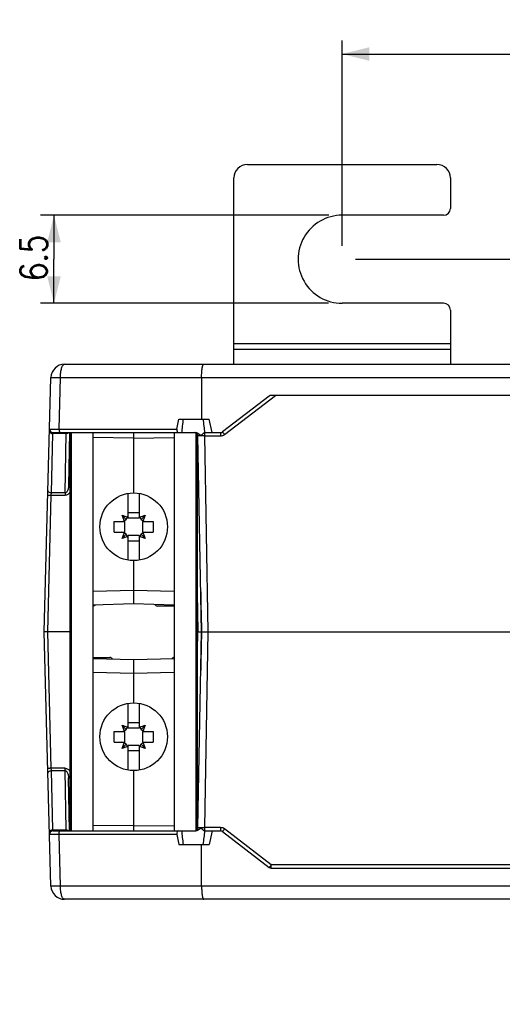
# Model space of a CAD drawing. Extents: x 0 to 594, y 0 to 420.
# Tile 3 of 20: x 105 to 141, y 118 to 190. Entities that reach past the tile are written whole.
import ezdxf

# ---------------------------------------------------------------- set-up
doc = ezdxf.new("R2010")
doc.units = 0
doc.header["$LTSCALE"] = 32.67
doc.layers.get('0').update_dxf_attribs({"linetype": 'CONTINUOUS'})
doc.styles.get("Standard").update_dxf_attribs({"font": 'SIMPLEX.SHX', "width": 0.8})
doc.dimstyles.new('DIMSTYLE_1', dxfattribs={"dimtxt": 2, "dimasz": 2, "dimexe": 1, "dimexo": 1, "dimgap": 0.5, "dimtad": 1, "dimtxsty": 'STANDARD', "dimblk": '_ARROW_FILLED', "dimblk1": '_ARROW_FILLED', "dimblk2": '_ARROW_FILLED', "dimcen": 0.09, "dimazin": 2, "dimtp": 0.3, "dimtm": 0.3, "dimtfac": 1, "dimtofl": 0, "dimtmove": 0, "dimatfit": 3, "dimtolj": 1})
doc.dimstyles.new('DIMSTYLE_4', dxfattribs={"dimtxt": 2, "dimasz": 2, "dimexe": 1, "dimexo": 1, "dimgap": 0.5, "dimtad": 1, "dimtxsty": 'STANDARD', "dimblk": '_ARROW_FILLED', "dimblk1": '_ARROW_FILLED', "dimblk2": '_ARROW_FILLED', "dimcen": 0.09, "dimazin": 2, "dimtp": 0.2, "dimtm": 0.2, "dimtfac": 1, "dimtofl": 0, "dimtmove": 0, "dimatfit": 3, "dimtolj": 1})

# ---------------------------------------------------------------- blocks, each defined once
blk = doc.blocks.new('_ARROW_FILLED')
at = {"color": 0, "linetype": 'BYBLOCK'}
blk.add_solid([(0, 0), (-1, 0.25), (-1, -0.25)], dxfattribs=at)
blk = doc.blocks.new('*D6')
at = {"color": 8}
for p, q in [((129.275, 173.623), (129.275, 188.773)), ((193.275, 118.621), (193.275, 188.773)), ((129.275, 187.773), (161.275, 187.773)), ((193.275, 187.773), (161.275, 187.773))]:
    blk.add_line(p, q, dxfattribs=at)
at = {"color": 8, "xscale": 2, "yscale": 2, "zscale": 2, "rotation": 180}
blk.add_blockref('_ARROW_FILLED', (129.275, 187.773), dxfattribs=at)
at = {"color": 8, "xscale": 2, "yscale": 2, "zscale": 2}
blk.add_blockref('_ARROW_FILLED', (193.275, 187.773), dxfattribs=at)
at = {"color": 8, "insert": (160.694, 190.273), "char_height": 2, "width": 3.2, "attachment_point": 2}
blk.add_mtext('64', dxfattribs=at)
blk = doc.blocks.new('*D7')
at = {"color": 8}
for p, q in [((130.275, 172.623), (224.325, 172.623)), ((223.325, 172.623), (223.325, 145.122)), ((223.325, 117.621), (223.325, 145.122)), ((194.275, 117.621), (224.325, 117.621))]:
    blk.add_line(p, q, dxfattribs=at)
at = {"color": 8, "xscale": 2, "yscale": 2, "zscale": 2}
for p, rotation in [((223.325, 172.623), 90), ((223.325, 117.621), 270)]:
    blk.add_blockref('_ARROW_FILLED', p, dxfattribs=dict(at, rotation=rotation))
at = {"color": 8, "insert": (220.825, 145.114), "char_height": 2, "width": 3.2, "attachment_point": 2, "rotation": 90}
blk.add_mtext('55', dxfattribs=at)
blk = doc.blocks.new('*D8')
at = {"color": 8}
for p, q in [((128.282, 175.873), (106.989, 175.873)), ((107.989, 175.873), (107.989, 172.623)), ((107.989, 169.373), (107.989, 172.623)), ((128.275, 169.373), (106.989, 169.373))]:
    blk.add_line(p, q, dxfattribs=at)
at = {"color": 8, "xscale": 2, "yscale": 2, "zscale": 2}
for p, rotation in [((107.989, 175.873), 89.9999497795), ((107.989, 169.373), 269.9999497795)]:
    blk.add_blockref('_ARROW_FILLED', p, dxfattribs=dict(at, rotation=rotation))
at = {"color": 8, "insert": (105.489, 172.725), "char_height": 2, "width": 4.8, "attachment_point": 2, "rotation": 90}
blk.add_mtext('6.5', dxfattribs=at)

msp = doc.modelspace()

# ---------------------------------------------------------------- linework, layer by layer
at = {"color": 7}
for p, q in [((122.275, 179.623), (136.275, 179.623)), ((121.275, 164.872), (121.275, 178.623)), ((137.275, 178.623), (137.275, 176.373)), ((136.775, 175.873), (129.282, 175.873)), ((136.775, 169.373), (129.275, 169.373)), ((137.275, 168.873), (137.275, 164.872)), ((121.275, 166.411), (137.275, 166.411)), ((121.275, 165.978), (137.275, 165.978)), ((108.766, 164.872), (155.958, 164.872)), ((107.275, 145.122), (107.767, 163.898)), ((108.363, 160.078), (108.463, 163.898)), ((108.463, 163.898), (157.64, 163.898)), ((118.892, 163.898), (118.879, 160.822)), ((123.892, 162.52), (120.442, 159.873)), ((120.595, 159.679), (124.364, 162.572)), ((198.506, 162.572), (124.044, 162.572)), ((117.074, 160.078), (117.211, 160.822)), ((117.211, 160.822), (119.465, 160.822)), ((119.665, 159.822), (119.465, 160.822)), ((108.363, 160.078), (117.074, 160.078)), ((107.798, 155.371), (107.913, 159.748)), ((107.913, 159.748), (107.917, 159.822)), ((108.883, 159.748), (107.913, 159.748)), ((107.917, 159.822), (117.411, 159.822)), ((108.807, 155.371), (108.883, 159.748)), ((108.886, 159.822), (108.883, 159.748)), ((109.132, 159.822), (109.063, 155.909)), ((109.175, 130.422), (109.175, 159.822)), ((109.273, 130.422), (109.273, 159.822)), ((110.875, 130.422), (110.875, 159.822)), ((113.875, 159.419), (110.875, 159.459)), ((113.875, 159.822), (113.875, 155.372)), ((113.875, 159.419), (116.875, 159.459)), ((116.875, 159.822), (116.875, 130.422)), ((117.437, 159.822), (118.419, 159.822)), ((118.477, 159.799), (118.477, 130.444)), ((118.575, 159.718), (118.575, 130.525)), ((118.875, 145.122), (118.623, 159.576)), ((119.123, 159.576), (119.123, 159.819)), ((119.375, 145.122), (119.123, 159.576)), ((119.123, 159.576), (120.29, 159.576)), ((119.142, 159.822), (120.29, 159.822)), ((120.29, 159.822), (120.29, 159.576)), ((107.525, 145.122), (107.789, 155.198)), ((107.789, 155.198), (107.798, 155.371)), ((107.789, 155.198), (108.807, 155.198)), ((108.807, 155.371), (107.798, 155.371)), ((108.807, 155.371), (108.807, 155.198)), ((113.475, 153.522), (113.475, 155.339)), ((114.275, 155.339), (114.275, 153.522)), ((113.168, 153.332), (113.015, 153.732)), ((113.329, 153.418), (113.015, 153.732)), ((113.015, 153.732), (113.415, 153.579)), ((113.43, 153.564), (113.415, 153.579)), ((113.475, 153.922), (114.275, 153.922)), ((113.475, 153.522), (114.275, 153.522)), ((114.32, 153.564), (114.335, 153.579)), ((114.335, 153.579), (114.736, 153.732)), ((114.736, 153.732), (114.422, 153.418)), ((114.736, 153.732), (114.583, 153.332)), ((112.425, 152.472), (112.425, 153.272)), ((112.425, 153.272), (113.225, 153.272)), ((113.183, 153.317), (113.168, 153.332)), ((113.225, 152.472), (113.225, 153.272)), ((114.525, 153.272), (114.525, 152.472)), ((114.525, 153.272), (115.325, 153.272)), ((114.568, 153.317), (114.583, 153.332)), ((115.325, 153.272), (115.325, 152.472)), ((112.425, 152.472), (113.225, 152.472)), ((113.015, 152.011), (113.168, 152.412)), ((113.329, 152.325), (113.015, 152.011)), ((113.415, 152.164), (113.015, 152.011)), ((113.183, 152.427), (113.168, 152.412)), ((113.43, 152.179), (113.415, 152.164)), ((113.475, 150.404), (113.475, 152.222)), ((114.275, 152.222), (113.475, 152.222)), ((114.275, 152.222), (114.275, 150.404)), ((114.32, 152.179), (114.335, 152.164)), ((114.736, 152.011), (114.335, 152.164)), ((114.736, 152.011), (114.422, 152.325)), ((114.525, 152.472), (115.325, 152.472)), ((114.568, 152.427), (114.583, 152.412)), ((114.583, 152.412), (114.736, 152.011)), ((114.275, 151.822), (113.475, 151.822)), ((113.875, 150.372), (113.875, 147.2)), ((110.875, 148.121), (113.875, 148.2)), ((113.875, 148.2), (116.875, 148.121)), ((118.575, 147.988), (118.625, 145.122)), ((118.822, 148.185), (118.839, 147.269)), ((110.875, 147.122), (113.875, 147.2)), ((113.875, 147.2), (116.875, 147.122)), ((116.875, 147.022), (115.625, 147.022)), ((118.839, 147.269), (118.86, 146.232)), ((118.86, 146.232), (118.884, 145.122)), ((107.767, 126.345), (107.275, 145.122)), ((109.175, 145.122), (107.275, 145.122)), ((107.789, 135.045), (107.525, 145.122)), ((118.575, 142.255), (118.625, 145.122)), ((118.575, 145.122), (142.275, 145.122)), ((118.623, 130.667), (118.875, 145.122)), ((118.884, 145.122), (118.86, 144.013)), ((119.123, 130.667), (119.375, 145.122)), ((118.86, 144.013), (118.845, 143.311)), ((110.875, 143.222), (112.125, 143.222)), ((118.845, 143.311), (118.832, 142.652)), ((113.875, 143.043), (110.875, 143.122)), ((116.875, 143.122), (113.875, 143.043)), ((113.875, 143.043), (113.875, 139.872)), ((113.875, 142.043), (110.875, 142.122)), ((116.875, 142.122), (113.875, 142.043)), ((113.475, 138.022), (113.475, 139.839)), ((114.275, 139.839), (114.275, 138.022)), ((113.168, 137.832), (113.015, 138.232)), ((113.015, 138.232), (113.329, 137.918)), ((113.015, 138.232), (113.415, 138.079)), ((113.475, 138.422), (114.275, 138.422)), ((114.335, 138.079), (114.736, 138.232)), ((114.422, 137.918), (114.736, 138.232)), ((114.736, 138.232), (114.583, 137.832)), ((112.425, 136.972), (112.425, 137.772)), ((112.425, 137.772), (113.225, 137.772)), ((113.183, 137.817), (113.168, 137.832)), ((113.225, 136.972), (113.225, 137.772)), ((113.43, 138.064), (113.415, 138.079)), ((113.475, 138.022), (114.275, 138.022)), ((114.32, 138.064), (114.335, 138.079)), ((114.525, 137.772), (114.525, 136.972)), ((114.525, 137.772), (115.325, 137.772)), ((114.568, 137.817), (114.583, 137.832)), ((115.325, 137.772), (115.325, 136.972)), ((112.425, 136.972), (113.225, 136.972)), ((113.015, 136.511), (113.168, 136.912)), ((113.015, 136.511), (113.329, 136.825)), ((113.415, 136.664), (113.015, 136.511)), ((113.183, 136.927), (113.168, 136.912)), ((113.43, 136.679), (113.415, 136.664)), ((113.475, 134.904), (113.475, 136.722)), ((114.275, 136.722), (113.475, 136.722)), ((114.275, 136.722), (114.275, 134.904)), ((114.32, 136.679), (114.335, 136.664)), ((114.736, 136.511), (114.335, 136.664)), ((114.422, 136.825), (114.736, 136.511)), ((114.525, 136.972), (115.325, 136.972)), ((114.568, 136.927), (114.583, 136.912)), ((114.583, 136.912), (114.736, 136.511)), ((114.275, 136.322), (113.475, 136.322)), ((107.798, 134.872), (107.789, 135.045)), ((108.807, 135.045), (107.789, 135.045)), ((107.913, 130.495), (107.798, 134.872)), ((107.798, 134.872), (108.807, 134.872)), ((108.807, 134.872), (108.807, 135.045)), ((108.883, 130.495), (108.807, 134.872)), ((113.875, 134.872), (113.875, 130.422)), ((109.132, 130.422), (109.063, 134.334)), ((107.917, 130.422), (107.913, 130.495)), ((107.913, 130.495), (108.883, 130.495)), ((107.917, 130.422), (118.419, 130.422)), ((108.463, 126.345), (108.363, 130.165)), ((117.074, 130.165), (108.363, 130.165)), ((108.886, 130.422), (108.883, 130.495)), ((113.875, 130.824), (110.875, 130.784)), ((113.875, 130.824), (116.875, 130.784)), ((117.074, 130.165), (117.211, 129.422)), ((119.123, 130.424), (119.123, 130.667)), ((120.29, 130.667), (119.123, 130.667)), ((119.142, 130.422), (120.29, 130.422)), ((119.665, 130.422), (119.465, 129.422)), ((120.29, 130.667), (120.29, 130.422)), ((120.442, 130.37), (123.892, 127.723)), ((124.044, 127.917), (120.595, 130.564)), ((117.211, 129.422), (119.465, 129.422)), ((118.892, 126.345), (118.879, 129.422)), ((124.044, 127.672), (124.044, 127.917)), ((157.557, 127.917), (124.044, 127.917)), ((124.044, 127.672), (198.506, 127.672)), ((157.64, 126.345), (108.463, 126.345)), ((155.958, 125.372), (108.766, 125.372))]:
    msp.add_line(p, q, dxfattribs=at)
for centre in [(113.875, 152.872), (113.875, 137.372)]:
    msp.add_circle(centre, 2.5, dxfattribs=at)
for centre, radius, start, end in [((122.275, 178.623), 1, 90, 180), ((136.275, 178.623), 1, 0, 90), ((136.775, 176.373), 0.5, 270, 360), ((129.275, 172.623), 3.25, 89.88098, 269.99995), ((136.775, 168.873), 0.5, 0, 89.99995), ((108.766, 163.872), 1, 90, 178.5), ((124.044, 162.322), 0.25, 90, 127.5), ((107.917, 160.072), 0.25, 178.5, 270), ((118.373, 159.572), 0.25, 1, 87.03333), ((119.145, 159.715), 0.107, 100.18447, 102.04387), ((119.144, 159.722), 0.0992, 96.31567, 100.2086), ((119.143, 159.734), 0.088, 90.07415, 96.35177), ((120.29, 160.072), 0.25, 270, 307.5), ((120.29, 160.076), 0.5, 270.00052, 307.49948), ((112.975, 153.772), 0.5, 270, 360), ((114.775, 153.772), 0.5, 180, 270), ((112.975, 151.972), 0.5, 0, 90), ((114.775, 151.972), 0.5, 90, 180), ((110.875, 147.222), 0.2, 270, 331.47115), ((115.625, 147.222), 0.2, 198.14815, 270), ((405.496, 136.892), 286.721, 178.35529, 178.96769), ((112.125, 143.022), 0.2, 18.14815, 90), ((116.875, 143.022), 0.2, 90, 151.47115), ((112.975, 138.272), 0.5, 270, 360), ((114.775, 138.272), 0.5, 180, 270), ((112.975, 136.472), 0.5, 0, 90), ((114.775, 136.472), 0.5, 90, 180), ((107.917, 130.172), 0.25, 90, 181.5), ((118.373, 130.672), 0.25, 272.96623, 358.99999), ((120.29, 130.167), 0.5, 52.50052, 89.99948), ((120.29, 130.172), 0.25, 52.5, 90), ((124.044, 127.922), 0.25, 232.5, 270), ((108.766, 126.372), 1, 181.5, 270)]:
    msp.add_arc(centre, radius, start, end, dxfattribs=at)
for centre, major_axis, ratio, start_param, end_param in [((118.192, 162.238), (0.848, 5.432), 0.081571, -4.435845, -4.238646), ((118.362, 162.867), (-0.884, 5.37), 0.062798, -2.184137, -1.971895), ((117.194, 160.072), (0.055, 0.249), 0.466999, -4.635724, -3.038748), ((117.194, 130.172), (-0.055, 0.249), 0.466999, -0.102845, 1.494131), ((118.192, 128.005), (-0.848, 5.432), 0.081571, 1.097053, 1.294253), ((118.362, 127.376), (0.884, 5.37), 0.062798, -1.169698, -0.957456)]:
    msp.add_ellipse(centre, major_axis=major_axis, ratio=ratio, start_param=start_param, end_param=end_param, dxfattribs=at)
for points, knots in [([(108.463, 163.898), (108.463, 163.962), (108.468, 164.087), (108.485, 164.268), (108.513, 164.435), (108.55, 164.581), (108.594, 164.702), (108.638, 164.783), (108.677, 164.829), (108.706, 164.853), (108.736, 164.868), (108.757, 164.872), (108.766, 164.872)], [0, 0, 0, 0, 0.178684, 0.350537, 0.509894, 0.651734, 0.772081, 0.868613, 0.908085, 0.942283, 0.972322, 1, 1, 1, 1]), ([(118.892, 163.898), (118.892, 163.962), (118.894, 164.087), (118.903, 164.269), (118.918, 164.436), (118.934, 164.562), (118.949, 164.651), (118.961, 164.708), (118.974, 164.756), (118.987, 164.796), (119.001, 164.828), (119.015, 164.852), (119.03, 164.867), (119.042, 164.872), (119.047, 164.872)], [0, 0, 0, 0, 0.19116, 0.374183, 0.542329, 0.6896, 0.75382, 0.811064, 0.860929, 0.903138, 0.937581, 0.964439, 0.9845, 1, 1, 1, 1]), ([(107.767, 163.898), (107.767, 163.898), (107.768, 163.899), (107.77, 163.899), (107.774, 163.9), (107.783, 163.901), (107.797, 163.902), (107.818, 163.903), (107.846, 163.903), (107.879, 163.904), (107.917, 163.904), (107.961, 163.904), (108.01, 163.904), (108.084, 163.903), (108.187, 163.902), (108.321, 163.9), (108.414, 163.899), (108.463, 163.898)], [0, 0, 0, 0, 0.001554, 0.00507, 0.010742, 0.018601, 0.040867, 0.071775, 0.111146, 0.158743, 0.214273, 0.277393, 0.347713, 0.424796, 0.597301, 0.790632, 1, 1, 1, 1]), ([(107.663, 159.932), (107.663, 159.92), (107.665, 159.896), (107.685, 159.849), (107.735, 159.797), (107.817, 159.758), (107.88, 159.749), (107.913, 159.748)], [0, 0, 0, 0, 0.103404, 0.210643, 0.445496, 0.712687, 1, 1, 1, 1]), ([(107.667, 160.078), (107.667, 160.078), (107.667, 160.078), (107.668, 160.078), (107.669, 160.078), (107.671, 160.079), (107.674, 160.079), (107.68, 160.079), (107.687, 160.079), (107.695, 160.079), (107.705, 160.079), (107.721, 160.079), (107.745, 160.079), (107.778, 160.08), (107.817, 160.08), (107.861, 160.08), (107.91, 160.08), (107.984, 160.08), (108.087, 160.079), (108.221, 160.079), (108.314, 160.078), (108.363, 160.078)], [0, 0, 0, 0, 0.000313, 0.001164, 0.002568, 0.004528, 0.010114, 0.017916, 0.027922, 0.040118, 0.054484, 0.070999, 0.110369, 0.157984, 0.213548, 0.276715, 0.347095, 0.424248, 0.596916, 0.790432, 1, 1, 1, 1]), ([(108.363, 160.078), (108.362, 160.046), (108.365, 159.998), (108.374, 159.938), (108.383, 159.899), (108.394, 159.867), (108.407, 159.843), (108.421, 159.826), (108.433, 159.822), (108.439, 159.822)], [0, 0, 0, 0, 0.348475, 0.50842, 0.651301, 0.772727, 0.870002, 0.94348, 1, 1, 1, 1]), ([(109.088, 159.822), (109.063, 159.797), (108.997, 159.759), (108.922, 159.748), (108.883, 159.748)], [0, 0, 0, 0, 0.472508, 1, 1, 1, 1]), ([(119.123, 159.819), (119.111, 159.817), (119.088, 159.808), (119.054, 159.788), (119.019, 159.762), (118.984, 159.732), (118.954, 159.704), (118.93, 159.681), (118.911, 159.664), (118.892, 159.647), (118.872, 159.632), (118.853, 159.622), (118.836, 159.62), (118.823, 159.623), (118.811, 159.629), (118.796, 159.638), (118.777, 159.652), (118.755, 159.669), (118.733, 159.686), (118.711, 159.703), (118.68, 159.726), (118.64, 159.752), (118.59, 159.78), (118.517, 159.81), (118.458, 159.822), (118.419, 159.822)], [0, 0, 0, 0, 0.042218, 0.09011, 0.14292, 0.199614, 0.259219, 0.289832, 0.320826, 0.352039, 0.383184, 0.413689, 0.428829, 0.444259, 0.460145, 0.476396, 0.509569, 0.543276, 0.57731, 0.611587, 0.646065, 0.715544, 0.785704, 0.85657, 1, 1, 1, 1]), ([(119.123, 159.576), (119.09, 159.576), (119.026, 159.577), (118.934, 159.577), (118.861, 159.578), (118.807, 159.578), (118.77, 159.578), (118.737, 159.578), (118.708, 159.578), (118.683, 159.577), (118.662, 159.577), (118.648, 159.577), (118.638, 159.577), (118.633, 159.577), (118.629, 159.577), (118.625, 159.576), (118.624, 159.576), (118.623, 159.576), (118.623, 159.576)], [0, 0, 0, 0, 0.195082, 0.382675, 0.555565, 0.634388, 0.707099, 0.772998, 0.831448, 0.881887, 0.923831, 0.956877, 0.969961, 0.98071, 0.989098, 0.995109, 0.998732, 1, 1, 1, 1]), ([(120.595, 159.679), (120.585, 159.692), (120.566, 159.717), (120.538, 159.753), (120.512, 159.786), (120.492, 159.812), (120.478, 159.83), (120.469, 159.841), (120.462, 159.85), (120.455, 159.858), (120.45, 159.865), (120.447, 159.869), (120.444, 159.871), (120.443, 159.872), (120.443, 159.873), (120.443, 159.873), (120.442, 159.873)], [0, 0, 0, 0, 0.195779, 0.383622, 0.556464, 0.707766, 0.773517, 0.83182, 0.882121, 0.923945, 0.9569, 0.980675, 0.98905, 0.995056, 0.99869, 1, 1, 1, 1]), ([(107.798, 155.371), (107.766, 155.371), (107.702, 155.381), (107.62, 155.419), (107.57, 155.471), (107.551, 155.518), (107.548, 155.542), (107.548, 155.554)], [0, 0, 0, 0, 0.287313, 0.554504, 0.789357, 0.896596, 1, 1, 1, 1]), ([(109.063, 155.909), (109.062, 155.856), (109.056, 155.777), (109.036, 155.674), (109.014, 155.597), (108.984, 155.523), (108.95, 155.465), (108.916, 155.423), (108.885, 155.396), (108.849, 155.376), (108.821, 155.371), (108.807, 155.371)], [0, 0, 0, 0, 0.246898, 0.370589, 0.494521, 0.618864, 0.743936, 0.80705, 0.870702, 0.935046, 1, 1, 1, 1]), ([(109.063, 155.909), (109.063, 155.909), (109.064, 155.909), (109.065, 155.91), (109.068, 155.91), (109.071, 155.91), (109.075, 155.91), (109.083, 155.91), (109.094, 155.911), (109.11, 155.911), (109.129, 155.911), (109.151, 155.911), (109.167, 155.911), (109.175, 155.911)], [0, 0, 0, 0, 0.004865, 0.017761, 0.038964, 0.068447, 0.106106, 0.15182, 0.26668, 0.411312, 0.58354, 0.780763, 1, 1, 1, 1]), ([(107.539, 155.209), (107.539, 155.209), (107.54, 155.209), (107.541, 155.209), (107.542, 155.208), (107.545, 155.208), (107.551, 155.208), (107.559, 155.207), (107.569, 155.206), (107.582, 155.206), (107.597, 155.205), (107.62, 155.204), (107.652, 155.202), (107.695, 155.201), (107.741, 155.2), (107.773, 155.199), (107.789, 155.198)], [0, 0, 0, 0, 0.001477, 0.005186, 0.011249, 0.019679, 0.043568, 0.07665, 0.118612, 0.169056, 0.227497, 0.293372, 0.444829, 0.617609, 0.805059, 1, 1, 1, 1]), ([(109.175, 155.428), (109.155, 155.396), (109.108, 155.336), (109.022, 155.262), (108.92, 155.211), (108.845, 155.198), (108.807, 155.198)], [0, 0, 0, 0, 0.250315, 0.500473, 0.750373, 1, 1, 1, 1]), ([(118.822, 148.185), (118.826, 147.93), (118.846, 146.909), (118.872, 145.887), (118.893, 145.122)], [0, 0, 0, 0, 0.249972, 1, 1, 1, 1]), ([(107.789, 135.045), (107.773, 135.044), (107.741, 135.044), (107.695, 135.042), (107.652, 135.041), (107.62, 135.039), (107.597, 135.038), (107.582, 135.038), (107.569, 135.037), (107.559, 135.036), (107.551, 135.036), (107.545, 135.035), (107.542, 135.035), (107.541, 135.035), (107.54, 135.034), (107.539, 135.034), (107.539, 135.034)], [0, 0, 0, 0, 0.194941, 0.382391, 0.555171, 0.706628, 0.772503, 0.830944, 0.881388, 0.92335, 0.956432, 0.980321, 0.988751, 0.994814, 0.998523, 1, 1, 1, 1]), ([(107.548, 134.689), (107.548, 134.701), (107.551, 134.725), (107.57, 134.772), (107.62, 134.824), (107.702, 134.863), (107.766, 134.872), (107.798, 134.872)], [0, 0, 0, 0, 0.103404, 0.210643, 0.445496, 0.712687, 1, 1, 1, 1]), ([(108.807, 135.045), (108.845, 135.045), (108.92, 135.032), (109.022, 134.981), (109.108, 134.907), (109.155, 134.847), (109.175, 134.815)], [0, 0, 0, 0, 0.249626, 0.499527, 0.749685, 1, 1, 1, 1]), ([(108.807, 134.872), (108.821, 134.872), (108.849, 134.867), (108.885, 134.847), (108.916, 134.82), (108.95, 134.778), (108.984, 134.72), (109.014, 134.646), (109.036, 134.57), (109.056, 134.466), (109.062, 134.387), (109.063, 134.334)], [0, 0, 0, 0, 0.064953, 0.129298, 0.19295, 0.256064, 0.381136, 0.505479, 0.629411, 0.753102, 1, 1, 1, 1]), ([(109.063, 134.334), (109.063, 134.334), (109.064, 134.334), (109.065, 134.334), (109.068, 134.333), (109.071, 134.333), (109.075, 134.333), (109.083, 134.333), (109.094, 134.333), (109.11, 134.332), (109.129, 134.332), (109.151, 134.332), (109.167, 134.332), (109.175, 134.332)], [0, 0, 0, 0, 0.004865, 0.017761, 0.038964, 0.068447, 0.106106, 0.15182, 0.26668, 0.411312, 0.58354, 0.780763, 1, 1, 1, 1]), ([(107.913, 130.495), (107.88, 130.494), (107.817, 130.485), (107.735, 130.446), (107.685, 130.395), (107.665, 130.347), (107.663, 130.323), (107.663, 130.311)], [0, 0, 0, 0, 0.287313, 0.554504, 0.789357, 0.896596, 1, 1, 1, 1]), ([(108.363, 130.165), (108.314, 130.165), (108.221, 130.164), (108.087, 130.164), (107.984, 130.164), (107.91, 130.163), (107.861, 130.163), (107.817, 130.163), (107.778, 130.164), (107.745, 130.164), (107.721, 130.164), (107.705, 130.164), (107.695, 130.164), (107.687, 130.164), (107.68, 130.164), (107.674, 130.164), (107.671, 130.165), (107.669, 130.165), (107.668, 130.165), (107.667, 130.165), (107.667, 130.165), (107.667, 130.165)], [0, 0, 0, 0, 0.209565, 0.40308, 0.575748, 0.652902, 0.723281, 0.786449, 0.842013, 0.889628, 0.928999, 0.945514, 0.959881, 0.972077, 0.982083, 0.989886, 0.995472, 0.997431, 0.998836, 0.999687, 1, 1, 1, 1]), ([(108.363, 130.165), (108.362, 130.198), (108.365, 130.245), (108.374, 130.306), (108.383, 130.344), (108.394, 130.376), (108.407, 130.401), (108.421, 130.417), (108.433, 130.422), (108.439, 130.422)], [0, 0, 0, 0, 0.348475, 0.50842, 0.651301, 0.772727, 0.870002, 0.94348, 1, 1, 1, 1]), ([(108.883, 130.495), (108.922, 130.495), (108.997, 130.484), (109.063, 130.446), (109.088, 130.422)], [0, 0, 0, 0, 0.527492, 1, 1, 1, 1]), ([(118.419, 130.422), (118.458, 130.422), (118.517, 130.433), (118.59, 130.463), (118.64, 130.491), (118.68, 130.517), (118.711, 130.54), (118.733, 130.557), (118.755, 130.574), (118.777, 130.592), (118.796, 130.605), (118.811, 130.614), (118.823, 130.62), (118.836, 130.623), (118.853, 130.621), (118.872, 130.612), (118.892, 130.596), (118.911, 130.579), (118.93, 130.562), (118.954, 130.539), (118.984, 130.511), (119.019, 130.481), (119.054, 130.455), (119.088, 130.435), (119.111, 130.426), (119.123, 130.424)], [0, 0, 0, 0, 0.143432, 0.214297, 0.284456, 0.353937, 0.388415, 0.422691, 0.456726, 0.490433, 0.523607, 0.539858, 0.555744, 0.571174, 0.586313, 0.616818, 0.647964, 0.679177, 0.710171, 0.740784, 0.800389, 0.857084, 0.909894, 0.957783, 1, 1, 1, 1]), ([(118.623, 130.667), (118.623, 130.667), (118.624, 130.667), (118.625, 130.667), (118.629, 130.667), (118.633, 130.666), (118.638, 130.666), (118.648, 130.666), (118.662, 130.666), (118.683, 130.666), (118.708, 130.665), (118.737, 130.665), (118.77, 130.665), (118.807, 130.665), (118.861, 130.666), (118.934, 130.666), (119.026, 130.666), (119.09, 130.667), (119.123, 130.667)], [0, 0, 0, 0, 0.001268, 0.004891, 0.010901, 0.019289, 0.030038, 0.043122, 0.076168, 0.118111, 0.168551, 0.227001, 0.292899, 0.36561, 0.444433, 0.617324, 0.804917, 1, 1, 1, 1]), ([(119.123, 130.424), (119.124, 130.423), (119.131, 130.422), (119.138, 130.422), (119.142, 130.422)], [0, 0, 0, 0, 0.257672, 1, 1, 1, 1]), ([(120.442, 130.37), (120.443, 130.37), (120.443, 130.37), (120.443, 130.371), (120.444, 130.372), (120.447, 130.374), (120.45, 130.378), (120.455, 130.385), (120.462, 130.393), (120.469, 130.402), (120.478, 130.414), (120.492, 130.431), (120.512, 130.457), (120.538, 130.49), (120.566, 130.526), (120.585, 130.551), (120.595, 130.564)], [0, 0, 0, 0, 0.00131, 0.004944, 0.01095, 0.019325, 0.0431, 0.076055, 0.117879, 0.16818, 0.226483, 0.292234, 0.443536, 0.616378, 0.804221, 1, 1, 1, 1]), ([(124.044, 127.917), (124.034, 127.904), (124.015, 127.879), (123.987, 127.843), (123.961, 127.81), (123.941, 127.785), (123.927, 127.767), (123.918, 127.756), (123.911, 127.746), (123.904, 127.738), (123.899, 127.732), (123.896, 127.728), (123.894, 127.725), (123.893, 127.724), (123.892, 127.724), (123.892, 127.723), (123.892, 127.723)], [0, 0, 0, 0, 0.195779, 0.383622, 0.556464, 0.707766, 0.773517, 0.83182, 0.882121, 0.923945, 0.9569, 0.980675, 0.98905, 0.995056, 0.99869, 1, 1, 1, 1]), ([(108.463, 126.345), (108.414, 126.344), (108.321, 126.343), (108.187, 126.341), (108.084, 126.34), (108.01, 126.339), (107.961, 126.339), (107.917, 126.339), (107.879, 126.339), (107.846, 126.34), (107.818, 126.341), (107.797, 126.341), (107.783, 126.342), (107.774, 126.343), (107.77, 126.344), (107.768, 126.344), (107.767, 126.345), (107.767, 126.345)], [0, 0, 0, 0, 0.209368, 0.402699, 0.575204, 0.652287, 0.722607, 0.785727, 0.841257, 0.888854, 0.928225, 0.959133, 0.981399, 0.989258, 0.99493, 0.998446, 1, 1, 1, 1]), ([(108.766, 125.372), (108.757, 125.372), (108.736, 125.375), (108.706, 125.39), (108.677, 125.414), (108.638, 125.46), (108.594, 125.541), (108.55, 125.662), (108.513, 125.808), (108.485, 125.975), (108.468, 126.156), (108.463, 126.282), (108.463, 126.345)], [0, 0, 0, 0, 0.027678, 0.057717, 0.091915, 0.131387, 0.227919, 0.348266, 0.490106, 0.649463, 0.821316, 1, 1, 1, 1]), ([(118.892, 126.345), (118.892, 126.281), (118.894, 126.156), (118.903, 125.974), (118.918, 125.807), (118.934, 125.681), (118.949, 125.592), (118.961, 125.536), (118.974, 125.487), (118.987, 125.447), (119.001, 125.415), (119.015, 125.391), (119.03, 125.376), (119.042, 125.372), (119.047, 125.372)], [0, 0, 0, 0, 0.19116, 0.374183, 0.542329, 0.6896, 0.75382, 0.811064, 0.860929, 0.903138, 0.937581, 0.964439, 0.9845, 1, 1, 1, 1])]:
    msp.add_open_spline(points, degree=3, knots=knots, dxfattribs=at)

# ---------------------------------------------------------------- dimensions: what is measured, and where the dimension line sits
at = {"color": 8}
dim = msp.add_linear_dim(base=(193.275, 187.773), p1=(129.275, 172.623), p2=(193.275, 117.621), dimstyle='DIMSTYLE_1', dxfattribs=at)
dim.commit()
dim.dimension.update_dxf_attribs({"geometry": '*D6', "text_midpoint": (160.744, 187.773), "dimtype": 160})
for base, p1, p2, angle, dimstyle, picture, middle in [((107.989, 175.873), (129.275, 169.373), (129.282, 175.873), 89.99995, 'DIMSTYLE_4', '*D8', (107.989, 172.775)), ((223.325, 172.623), (193.275, 117.621), (129.275, 172.623), 90, 'DIMSTYLE_1', '*D7', (223.325, 145.164))]:
    dim = msp.add_linear_dim(base=base, p1=p1, p2=p2, angle=angle, dimstyle=dimstyle, dxfattribs=at)
    dim.commit()
    dim.dimension.update_dxf_attribs({"geometry": picture, "text_midpoint": middle, "dimtype": 160})

doc.saveas('drawing.dxf')
